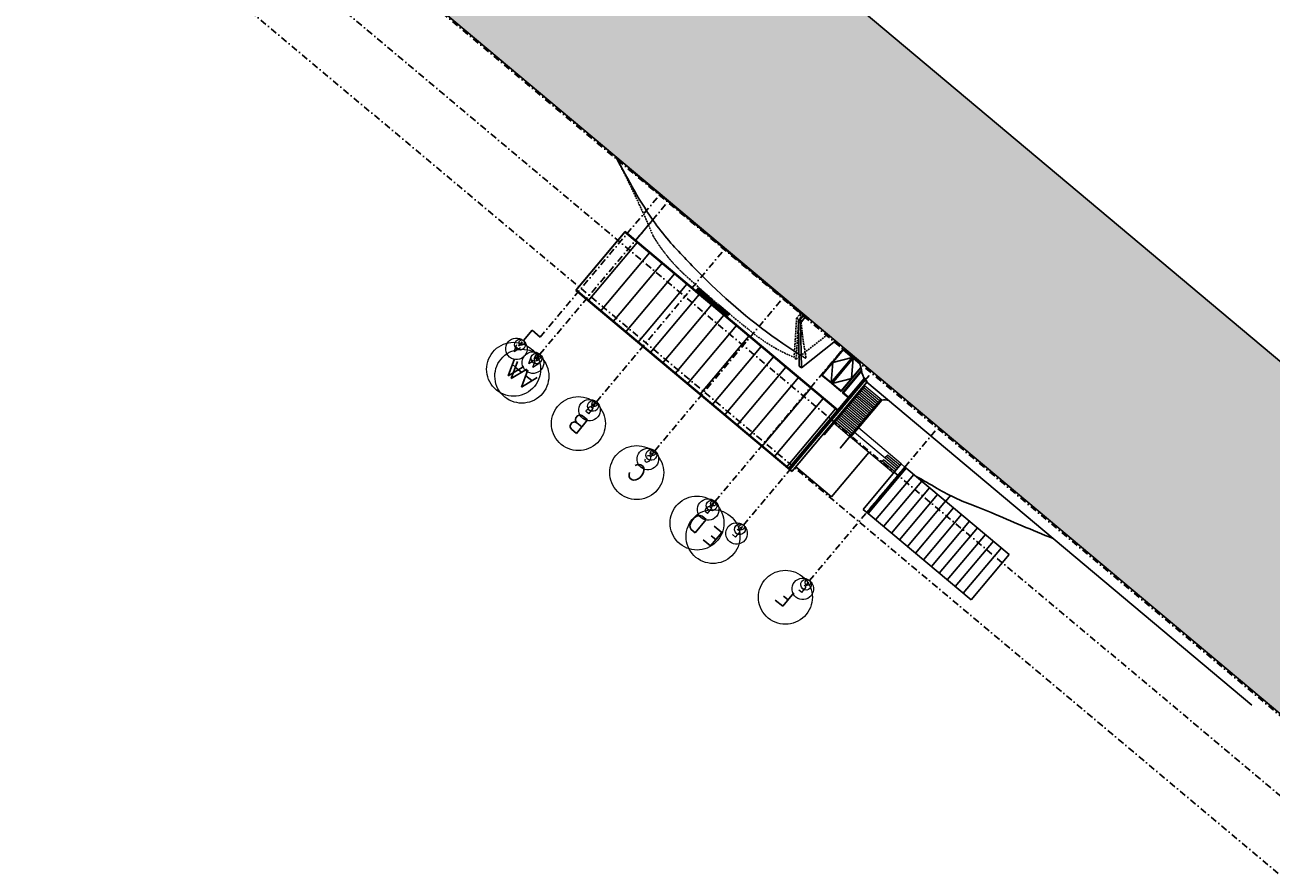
# Model space of a CAD drawing. Header units: millimetres. Extents: x 834092093 to 834533152, y 817697553 to 818073953.
# Tile 16 of 19: x 834234689 to 834327111, y 817948525 to 818011239. Entities that reach past the tile are written whole.
import ezdxf
from ezdxf.enums import TextEntityAlignment as Align

# ---------------------------------------------------------------- set-up
doc = ezdxf.new("R2010")
doc.units = ezdxf.units.MM
doc.header["$LTSCALE"] = 1000
doc.header["$MEASUREMENT"] = 0
for name, pattern in [('CENTER', [2, 1.25, -0.25, 0.25, -0.25]), ('DASHDOT', [1, 0.5, -0.25, 0, -0.25]), ('HIDDEN2', [0.1875, 0.125, -0.0625])]:
    doc.linetypes.add(name, pattern=pattern)
for name, color, linetype in [('3B52X_GBP_amendmentC', 150, 'Continuous'), ('VPA023_Grid-H', 7, 'DASHDOT'), ('VPA023_Grid-V', 7, 'DASHDOT'), ('VPA060_Hatch', 253, 'Continuous'), ('VPA220_Wall-Conc', 3, 'Continuous'), ('VPA223_Wall-Block', 6, 'Continuous'), ('VPA315_Door', 1, 'Continuous'), ('VPA417_Ext Cladding', 7, 'Continuous'), ('VPA802_Contour', 7, 'Continuous')]:
    doc.layers.add(name, color=color, linetype=linetype)
for name, color, linetype, lineweight, plot in [('VPA024_M 100', 6, 'Continuous', 9, False), ('VPA024_M 50', 6, 'Continuous', 9, False), ('VPA024_M 500', 6, 'Continuous', 9, False)]:
    doc.layers.add(name, color=color, linetype=linetype, lineweight=lineweight, plot=plot)
for name, color, linetype, lineweight in [('VPA024_M 200', 6, 'Continuous', 9), ('VPA240_Stair_Ramp', 1, 'Continuous', 13), ('VPA342_Handrail', 1, 'Continuous', 9)]:
    doc.layers.add(name, color=color, linetype=linetype, lineweight=lineweight)
doc.styles.get("Standard").update_dxf_attribs({"font": 'txt.shx', "width": 0.8})

# ---------------------------------------------------------------- blocks, each defined once
blk = doc.blocks.new('CNO 500')
at = {"layer": 'VPA024_M 500', "linetype": 'Continuous'}
blk.add_ellipse((0, 0), major_axis=(2000, 1), ratio=1, start_param=0.000259, end_param=6.283444, dxfattribs=at)
at = {"layer": 'VPA024_M 500', "oblique": 360, "width": 1}
blk.add_attdef('NO.', text='', height=1286, rotation=0.00001, dxfattribs=at).set_placement((0, 0), align=Align.MIDDLE_CENTER)
blk = doc.blocks.new('CNO 100')
at = {"layer": 'VPA024_M 100', "linetype": 'Continuous'}
blk.add_ellipse((0, 0), major_axis=(400, 0), ratio=1, start_param=0.000756, end_param=6.283941, dxfattribs=at)
at = {"layer": 'VPA024_M 100', "oblique": 360, "width": 1}
blk.add_attdef('NO.', text='', height=257, dxfattribs=at).set_placement((0, 0), align=Align.MIDDLE_CENTER)
blk = doc.blocks.new('CNO 50')
at = {"layer": 'VPA024_M 50', "linetype": 'Continuous'}
blk.add_ellipse((-1782, 954), major_axis=(200, 0), ratio=1, start_param=0.001763, end_param=6.284948, dxfattribs=at)
at = {"layer": 'VPA024_M 50', "oblique": 360, "width": 1}
blk.add_attdef('NO.', text='', height=129, dxfattribs=at).set_placement((-1782, 954), align=Align.MIDDLE_CENTER)
blk = doc.blocks.new('CNO 200')
at = {"layer": 'VPA024_M 200', "color": 6, "linetype": 'Continuous'}
blk.add_ellipse((0, 0), major_axis=(800, 1), ratio=1, start_param=-0.000829, end_param=6.282356, dxfattribs=at)
at = {"layer": 'VPA024_M 200', "color": 6, "oblique": 0, "width": 1}
blk.add_attdef('NO.', text='', height=514, rotation=0, dxfattribs=at).set_placement((0, 0), align=Align.MIDDLE_CENTER)

msp = doc.modelspace()

# ---------------------------------------------------------------- hatches: boundary and pattern name
at = {"layer": 'VPA060_Hatch', "ltscale": 500}
h = msp.add_hatch(dxfattribs=at)
h.set_pattern_fill('EARTH', color=256, scale=2000, angle=45, style=0)
h.set_pattern_definition([(95, (834290812.4, 817871655.84), (-541.6752, 454.5195), [500, -500]), (95, (834290625.6, 817871639.5), (-541.6752, 454.5195), [500, -500]), (95, (834290438.8, 817871623.16), (-541.6752, 454.5195), [500, -500]), (185, (834290371.1, 817871679.97), (-454.5195, -541.6752), [500, -500]), (185, (834290354.76, 817871866.76), (-454.5195, -541.6752), [500, -500]), (185, (834290338.4, 817872053.54), (-454.5195, -541.6752), [500, -500])])
h.paths.add_polyline_path([(834301815, 817885919), (834301815, 817885919), (834288879, 817870503), (834288879, 817870503), (834243604, 817816624), (834120302, 817920087), (834225735, 818045738), (834349037, 817942275)], flags=16)
h.paths.add_polyline_path([(834092093, 817917584), (834223302, 818073953), (834377285, 817944746), (834246076, 817788377)])
h = msp.add_hatch(dxfattribs=at)
h.set_pattern_fill('ANSI31', color=256, scale=500, angle=135, style=0)
h.set_pattern_definition([(320, (834300293.25, 818009349.45), (40.17423, 47.87778), [])])
h.paths.add_polyline_path([(834284622, 817991692), (834284429, 817991462), (834286650, 817989598), (834286843, 817989828)])

# ---------------------------------------------------------------- linework, layer by layer
at = {"layer": '3B52X_GBP_amendmentC', "color": 150, "linetype": 'HIDDEN2'}
for points in [[(834278526, 818001441, 0.006564), (834279073, 818000352, -0.018807), (834281280, 817995580, -0.018417)], [(834291736, 817986571, -0.076785), (834288347, 817988653, -0.018881), (834283964, 817992393, -0.079805), (834281280, 817995580, -1.157441)]]:
    msp.add_lwpolyline(points, format="xyb", dxfattribs=at)
for points in [[(834291923, 817989481), (834292277, 817989903)], [(834291736, 817986571), (834291923, 817989481)], [(834291889, 817986442), (834292077, 817989353)], [(834291923, 817989481), (834292077, 817989353)], [(834292077, 817989353), (834292430, 817989774)], [(834291889, 817986442), (834294225, 817988268)], [(834291889, 817986442), (834291736, 817986571)]]:
    msp.add_lwpolyline(points, dxfattribs=at)
at = {"layer": 'Defpoints', "ltscale": 500}
for points in [[(834291351, 817978343), (834275582, 817991575), (834279214, 817995903), (834294983, 817982672)], [(834285227, 817990858), (834284461, 817991500), (834284654, 817991730), (834285420, 817991087)], [(834286759, 817989572), (834285993, 817990215), (834286186, 817990445), (834286952, 817989802)], [(834297037, 817984925), (834291447, 817978263), (834291351, 817978343), (834296968, 817985038)], [(834297160, 817984761), (834291600, 817978135), (834291447, 817978263), (834297037, 817984925)]]:
    msp.add_lwpolyline(points, close=True, dxfattribs=at)
at = {"layer": 'VPA023_Grid-H'}
for points in [[(834120481, 817920068), (834225786, 818045565), (834348897, 817942262), (834243592, 817816765)], [(834126891, 817920628), (834226346, 818039155), (834342486, 817941702), (834243031, 817823175)], [(834133231, 817921183), (834226901, 818032815), (834336147, 817941147), (834242476, 817829515)]]:
    msp.add_lwpolyline(points, close=True, dxfattribs=at)
for points in [[(834272877, 817986796), (834282519, 817998287)], [(834272907, 817988076), (834281906, 817998801)], [(834277071, 817983277), (834286713, 817994767)], [(834281399, 817979645), (834291041, 817991135)], [(834285875, 817975889), (834295517, 817987380)], [(834287976, 817974126), (834297617, 817985617)], [(834292886, 817970006), (834302528, 817981497)]]:
    msp.add_lwpolyline(points, dxfattribs=at)
at = {"layer": 'VPA023_Grid-V', "ltscale": 200}
msp.add_lwpolyline([(834271657, 817987819), (834272300, 817988585), (834272907, 817988076)], dxfattribs=at)
at = {"layer": 'VPA220_Wall-Conc', "color": 1, "ltscale": 500}
for points in [[(834279948, 817995222), (834281250, 817996774)], [(834284622, 817991692), (834284429, 817991462), (834286650, 817989598), (834286843, 817989828), (834284622, 817991692)], [(834307698, 817971937), (834300052, 817978352)], [(834302987, 817975890), (834303340, 817976311)], [(834304869, 817968567), (834297224, 817974982)], [(834304869, 817968567), (834307698, 817971937)]]:
    msp.add_lwpolyline(points, dxfattribs=at)
at = {"layer": 'VPA220_Wall-Conc', "ltscale": 500}
for points in [[(834275550, 817991537), (834279181, 817995865)], [(834294951, 817982633), (834279181, 817995865)], [(834291568, 817978096), (834275550, 817991537)], [(834291415, 817978225), (834297005, 817984887)], [(834291568, 817978096), (834297128, 817984723)], [(834296860, 817975287), (834299688, 817978658)], [(834297128, 817975062), (834299957, 817978433)], [(834299957, 817978433), (834299688, 817978658)], [(834297128, 817975062), (834296860, 817975287)]]:
    msp.add_lwpolyline(points, dxfattribs=at)
at = {"layer": 'VPA220_Wall-Conc', "color": 10, "ltscale": 500}
msp.add_lwpolyline([(834296373, 817981178), (834298237, 817983400)], dxfattribs=at)
at = {"layer": 'VPA220_Wall-Conc', "color": 7, "ltscale": 500}
for points in [[(834294511, 817976214), (834297275, 817979508)], [(834291857, 817978441), (834294511, 817976214)]]:
    msp.add_lwpolyline(points, dxfattribs=at)
at = {"layer": 'VPA223_Wall-Block', "color": 3, "ltscale": 500}
for points in [[(834292053, 817989242), (834292471, 817989740)], [(834292053, 817989242), (834292199, 817989120)], [(834292118, 817985924), (834292053, 817989242)], [(834292053, 817989242), (834292199, 817989120)], [(834292199, 817989120), (834292617, 817989618)], [(834292279, 817985788), (834292199, 817989120)], [(834292279, 817985788), (834294796, 817987789)], [(834292279, 817985788), (834292118, 817985924)]]:
    msp.add_lwpolyline(points, dxfattribs=at)
at = {"layer": 'VPA240_Stair_Ramp', "color": 10, "ltscale": 500}
msp.add_line((834295923, 817980642), (834295885, 817980674), dxfattribs=at)
at = {"layer": 'VPA240_Stair_Ramp', "ltscale": 500}
for p, q in [((834299399, 817978313), (834296212, 817980987)), ((834299688, 817978658), (834296502, 817981332))]:
    msp.add_line(p, q, dxfattribs=at)
for points in [[(834296877, 817984346), (834296839, 817984378)], [(834298237, 817983400), (834296935, 817984493)], [(834296106, 817983426), (834296067, 817983459)], [(834296202, 817983541), (834296164, 817983573)], [(834297397, 817982539), (834296233, 817983516)], [(834296298, 817983656), (834296260, 817983688)], [(834297493, 817982654), (834296329, 817983631)], [(834296395, 817983771), (834296356, 817983803)], [(834297590, 817982768), (834296425, 817983745)], [(834296491, 817983886), (834296453, 817983918)], [(834297686, 817982883), (834296522, 817983860)], [(834296588, 817984001), (834296549, 817984033)], [(834297783, 817982998), (834296618, 817983975)], [(834296684, 817984116), (834296646, 817984148)], [(834297879, 817983113), (834296715, 817984090)], [(834296780, 817984231), (834296742, 817984263)], [(834297975, 817983228), (834296811, 817984205)], [(834298072, 817983343), (834296908, 817984320)], [(834295334, 817982507), (834295296, 817982539)], [(834295431, 817982622), (834295392, 817982654)], [(834296626, 817981619), (834295461, 817982596)], [(834295527, 817982737), (834295489, 817982769)], [(834296722, 817981734), (834295558, 817982711)], [(834295623, 817982852), (834295585, 817982884)], [(834296818, 817981849), (834295654, 817982826)], [(834295720, 817982967), (834295682, 817982999)], [(834296915, 817981964), (834295750, 817982941)], [(834295816, 817983082), (834295778, 817983114)], [(834297011, 817982079), (834295847, 817983056)], [(834295913, 817983197), (834295874, 817983229)], [(834297108, 817982194), (834295943, 817983171)], [(834296009, 817983312), (834295971, 817983344)], [(834297204, 817982309), (834296040, 817983286)], [(834297301, 817982424), (834296136, 817983401)], [(834294659, 817981703), (834294621, 817981735)], [(834295854, 817980700), (834294690, 817981677)], [(834294756, 817981818), (834294717, 817981850)], [(834295951, 817980815), (834294786, 817981792)], [(834294852, 817981933), (834294814, 817981965)], [(834296047, 817980930), (834294883, 817981907)], [(834294949, 817982048), (834294910, 817982080)], [(834296144, 817981045), (834294979, 817982022)], [(834295045, 817982162), (834295007, 817982195)], [(834296240, 817981160), (834295076, 817982137)], [(834295141, 817982277), (834295103, 817982310)], [(834296336, 817981275), (834295172, 817982252)], [(834295238, 817982392), (834295199, 817982424)], [(834296433, 817981390), (834295268, 817982367)], [(834296529, 817981504), (834295365, 817982481)], [(834299110, 817977968), (834295923, 817980642)], [(834298183, 817978746), (834298279, 817978861)], [(834298279, 817978861), (834298376, 817978976)], [(834299206, 817978083), (834298279, 817978861)], [(834299303, 817978198), (834298376, 817978976)], [(834298472, 817979091), (834298569, 817979206)], [(834298569, 817979206), (834298665, 817979321)], [(834299496, 817978428), (834298569, 817979206)], [(834299592, 817978543), (834298665, 817979321)]]:
    msp.add_lwpolyline(points, dxfattribs=at)
at = {"layer": 'VPA240_Stair_Ramp', "color": 10, "ltscale": 500}
for points in [[(834297466, 817982481), (834297428, 817982513)], [(834297562, 817982596), (834297524, 817982628)], [(834297659, 817982711), (834297620, 817982743)], [(834297755, 817982825), (834297717, 817982858)], [(834297852, 817982940), (834297813, 817982973)], [(834297948, 817983055), (834297910, 817983087)], [(834298044, 817983170), (834298006, 817983202)], [(834298141, 817983285), (834298103, 817983317)], [(834296695, 817981561), (834296656, 817981594)], [(834296791, 817981676), (834296753, 817981709)], [(834296887, 817981791), (834296849, 817981823)], [(834296984, 817981906), (834296946, 817981938)], [(834297080, 817982021), (834297042, 817982053)], [(834297177, 817982136), (834297138, 817982168)], [(834297273, 817982251), (834297235, 817982283)], [(834297369, 817982366), (834297331, 817982398)], [(834296373, 817981178), (834295923, 817980642)], [(834296020, 817980757), (834295981, 817980789)], [(834296116, 817980872), (834296078, 817980904)], [(834296212, 817980987), (834296174, 817981019)], [(834296309, 817981102), (834296271, 817981134)], [(834296405, 817981217), (834296367, 817981249)], [(834296502, 817981332), (834296463, 817981364)], [(834296598, 817981447), (834296560, 817981479)]]:
    msp.add_lwpolyline(points, dxfattribs=at)
at = {"layer": 'VPA315_Door', "ltscale": 500}
for points in [[(834293770, 817985256), (834295409, 817987209)], [(834296105, 817986560), (834295377, 817987171), (834293770, 817985256)], [(834293770, 817985256), (834294498, 817984645), (834296105, 817986560)], [(834295226, 817984034), (834294498, 817984645), (834296105, 817986560)], [(834296687, 817985830), (834295222, 817984083), (834294559, 817984640), (834296121, 817986501), (834296626, 817986077)], [(834296105, 817986560), (834296610, 817986137)], [(834296697, 817985787), (834295226, 817984034)], [(834295754, 817983591), (834295330, 817983947), (834296731, 817985617)], [(834295776, 817983618), (834295391, 817983941), (834296743, 817985553)]]:
    msp.add_lwpolyline(points, dxfattribs=at)
msp.add_lwpolyline([(834296044, 817986565), (834295381, 817987122), (834293819, 817985260), (834294482, 817984704), (834296044, 817986565)], close=True, dxfattribs=at)
at = {"layer": 'VPA315_Door', "linetype": 'CENTER', "ltscale": 50}
for points in [[(834296044, 817986565), (834294600, 817986191), (834294482, 817984704), (834294498, 817984645)], [(834296121, 817986501), (834296003, 817985014), (834294559, 817984640), (834294498, 817984645)]]:
    msp.add_lwpolyline(points, dxfattribs=at)
at = {"layer": 'VPA342_Handrail', "ltscale": 500}
for points in [[(834297004, 817984435), (834296973, 817984461), (834294659, 817981703), (834293952, 817980860), (834293983, 817980834), (834297004, 817984435)], [(834298199, 817983432), (834298168, 817983458), (834295854, 817980700), (834295147, 817979857), (834295178, 817979832), (834298199, 817983432)]]:
    msp.add_lwpolyline(points, dxfattribs=at)
at = {"layer": 'VPA417_Ext Cladding', "ltscale": 500}
for points in [[(834276469, 817990766), (834280101, 817995094)], [(834277388, 817989994), (834281020, 817994322)], [(834278307, 817989223), (834281939, 817993551)], [(834279227, 817988452), (834282858, 817992780)], [(834280146, 817987680), (834283778, 817992008)], [(834281065, 817986909), (834284697, 817991237)], [(834281984, 817986138), (834285616, 817990466)], [(834282904, 817985366), (834286535, 817989694)], [(834283823, 817984595), (834287455, 817988923)], [(834284742, 817983824), (834288374, 817988152)], [(834285661, 817983052), (834289293, 817987380)], [(834286581, 817982281), (834290213, 817986609)], [(834287500, 817981509), (834291132, 817985838)], [(834288419, 817980738), (834292051, 817985066)], [(834291319, 817978305), (834296936, 817984999)], [(834289339, 817979967), (834292970, 817984295)], [(834290258, 817979195), (834293890, 817983524)], [(834291177, 817978424), (834294809, 817982752)], [(834297128, 817975062), (834297224, 817974982), (834300052, 817978352)], [(834297779, 817974516), (834300607, 817977887)], [(834300052, 817978352), (834299957, 817978433)], [(834298370, 817974021), (834301198, 817977391)], [(834298960, 817973525), (834301789, 817976895)], [(834299551, 817973029), (834302380, 817976400)], [(834300142, 817972533), (834302970, 817975904)], [(834300733, 817972037), (834303561, 817975408)], [(834301324, 817971542), (834304152, 817974912)], [(834301915, 817971046), (834304743, 817974416)], [(834302506, 817970550), (834305334, 817973920)], [(834303097, 817970054), (834305925, 817973425)], [(834303688, 817969558), (834306516, 817972929)], [(834304278, 817969062), (834307107, 817972433)]]:
    msp.add_lwpolyline(points, dxfattribs=at)
at = {"layer": 'VPA802_Contour', "color": 3}
msp.add_lwpolyline([(834092093, 817917584), (834223302, 818073953), (834377285, 817944746), (834246076, 817788377)], close=True, dxfattribs=at)
for points in [[(834301815, 817885919), (834301815, 817885919), (834288879, 817870503), (834288879, 817870503), (834243604, 817816624), (834120302, 817920087), (834225735, 818045738), (834349037, 817942275), (834301815, 817885919)], [(834279417, 818000628), (834292439, 817989701)], [(834297128, 817984723), (834325685, 817960760)]]:
    msp.add_lwpolyline(points, dxfattribs=at)
at = {"layer": 'VPA802_Contour', "color": 3, "linetype": 'HIDDEN2'}
msp.add_lwpolyline([(834292171, 817989926), (834292345, 817988344), (834292439, 817987613), (834292578, 817986843), (834292610, 817986490)], dxfattribs=at)
at = {"layer": 'VPA802_Contour', "color": 3, "ltscale": 500}
msp.add_lwpolyline([(834296557, 817986311, -0.038336), (834296763, 817985428, 0.111798), (834297128, 817984723)], format="xyb", dxfattribs=at)
at = {"layer": 'VPA802_Contour', "color": 3}
msp.add_arc((834298414, 817982353), 1062, 71.3658, 99.55632, dxfattribs=at)
at = {"layer": 'VPA802_Contour', "color": 3, "ltscale": 500}
for centre, radius, start, end in [((834247098, 817881849), 109896, 59.82334, 60.75754), ((834311397, 817992430), 18020, 239.82334, 250.47096), ((834300830, 817962638), 13590, 66.04677, 70.47096), ((834378671, 818141047), 181061, 246.45677, 248.03385)]:
    msp.add_arc(centre, radius, start, end, dxfattribs=at)
for points, knots in [([(834282589, 817995052), (834282184, 817995532), (834280608, 817997504), (834279419, 817999751), (834278526, 818001441)], [13043.912455, 13043.912455, 13043.912455, 13043.912455, 14926.316613, 20632.190211, 20632.190211, 20632.190211, 20632.190211]), ([(834292101, 817986814), (834291694, 817987074), (834289106, 817988750), (834285897, 817991518), (834283355, 817994234), (834282589, 817995052)], [603.205877, 603.205877, 603.205877, 603.205877, 2050.657312, 9853.010653, 13215.137535, 13215.137535, 13215.137535, 13215.137535])]:
    msp.add_open_spline(points, degree=3, knots=knots, dxfattribs=at)
at = {"layer": 'VPA802_Contour', "color": 3, "linetype": 'HIDDEN2'}
msp.add_open_spline([(834292610, 817986490), (834292492, 817986565), (834292374, 817986640), (834292101, 817986814)], degree=3, dxfattribs=at)

# ---------------------------------------------------------------- block references
at = {"layer": 'VPA024_M 100'}
ref = msp.add_blockref('CNO 100', (834271400, 817987513), dxfattribs=dict(at, rotation=140.5524065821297))
ref.add_attrib('NO.', 'A', dxfattribs={"height": 257, "rotation": 140.55241, "width": 1}).set_placement((834271400, 817987513), align=Align.MIDDLE_CENTER)
ref = msp.add_blockref('CNO 100', (834272626, 817986484), dxfattribs=dict(at, rotation=140.5524065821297))
ref.add_attrib('NO.', 'AA', dxfattribs={"height": 257.1, "rotation": 140.55241, "width": 1}).set_placement((834272626, 817986484), align=Align.MIDDLE_CENTER)
ref = msp.add_blockref('CNO 100', (834276820, 817982965), dxfattribs=dict(at, rotation=140.5524065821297))
ref.add_attrib('NO.', 'B', dxfattribs={"height": 257, "rotation": 140.55241, "width": 1}).set_placement((834276820, 817982965), align=Align.MIDDLE_CENTER)
ref = msp.add_blockref('CNO 100', (834281148, 817979333), dxfattribs=dict(at, rotation=140.5524065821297))
ref.add_attrib('NO.', 'C', dxfattribs={"height": 257, "rotation": 140.55241, "width": 1}).set_placement((834281148, 817979333), align=Align.MIDDLE_CENTER)
ref = msp.add_blockref('CNO 100', (834285618, 817975582), dxfattribs=dict(at, rotation=140.5524065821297))
ref.add_attrib('NO.', 'D', dxfattribs={"height": 257, "rotation": 140.55241, "width": 1}).set_placement((834285618, 817975582), align=Align.MIDDLE_CENTER)
ref = msp.add_blockref('CNO 100', (834287718, 817973820), dxfattribs=dict(at, rotation=140.5524065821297))
ref.add_attrib('NO.', 'E', dxfattribs={"height": 257, "rotation": 140.55241, "width": 1}).set_placement((834287718, 817973820), align=Align.MIDDLE_CENTER)
ref = msp.add_blockref('CNO 100', (834292629, 817969700), dxfattribs=dict(at, rotation=140.5524065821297))
ref.add_attrib('NO.', 'F', dxfattribs={"height": 257, "rotation": 140.55241, "width": 1}).set_placement((834292629, 817969700), align=Align.MIDDLE_CENTER)
at = {"layer": 'VPA024_M 200', "rotation": 140.5524065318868}
for p, values in [((834271143, 817987206), {'NO.': 'A'}), ((834272369, 817986178), {'NO.': 'AA'}), ((834276563, 817982658), {'NO.': 'B'}), ((834280891, 817979027), {'NO.': 'C'}), ((834285361, 817975276), {'NO.': 'D'}), ((834287468, 817973508), {'NO.': 'E'}), ((834292377, 817969389), {'NO.': 'F'})]:
    msp.add_blockref('CNO 200', p, dxfattribs=at).add_auto_attribs(values)
at = {"layer": 'VPA024_M 50'}
ref = msp.add_blockref('CNO 50', (834270759, 817989535), dxfattribs=dict(at, rotation=140.5524065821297))
ref.add_attrib('NO.', 'A', dxfattribs={"height": 129, "rotation": 140.55241, "width": 1}).set_placement((834271529, 817987666), align=Align.MIDDLE_CENTER)
ref = msp.add_blockref('CNO 50', (834271978, 817988511), dxfattribs=dict(at, rotation=140.5524065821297))
ref.add_attrib('NO.', 'AA', dxfattribs={"height": 128.6, "rotation": 140.55241, "width": 1}).set_placement((834272748, 817986643), align=Align.MIDDLE_CENTER)
ref = msp.add_blockref('CNO 50', (834276172, 817984992), dxfattribs=dict(at, rotation=140.5524065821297))
ref.add_attrib('NO.', 'B', dxfattribs={"height": 129, "rotation": 140.55241, "width": 1}).set_placement((834276942, 817983123), align=Align.MIDDLE_CENTER)
ref = msp.add_blockref('CNO 50', (834280500, 817981360), dxfattribs=dict(at, rotation=140.5524065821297))
ref.add_attrib('NO.', 'C', dxfattribs={"height": 129, "rotation": 140.55241, "width": 1}).set_placement((834281271, 817979492), align=Align.MIDDLE_CENTER)
ref = msp.add_blockref('CNO 50', (834284970, 817977610), dxfattribs=dict(at, rotation=140.5524065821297))
ref.add_attrib('NO.', 'D', dxfattribs={"height": 129, "rotation": 140.55241, "width": 1}).set_placement((834285740, 817975741), align=Align.MIDDLE_CENTER)
ref = msp.add_blockref('CNO 50', (834287077, 817975842), dxfattribs=dict(at, rotation=140.5524065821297))
ref.add_attrib('NO.', 'E', dxfattribs={"height": 129, "rotation": 140.55241, "width": 1}).set_placement((834287847, 817973973), align=Align.MIDDLE_CENTER)
ref = msp.add_blockref('CNO 50', (834291987, 817971722), dxfattribs=dict(at, rotation=140.5524065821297))
ref.add_attrib('NO.', 'F', dxfattribs={"height": 129, "rotation": 140.55241, "width": 1}).set_placement((834292757, 817969853), align=Align.MIDDLE_CENTER)
at = {"layer": 'VPA024_M 500'}
ref = msp.add_blockref('CNO 500', (834270930, 817985688), dxfattribs=dict(at, rotation=140.5524065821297))
ref.add_attrib('NO.', 'A', dxfattribs={"height": 1286, "rotation": 140.55241, "width": 1}).set_placement((834270930, 817985688), align=Align.MIDDLE_CENTER)
ref = msp.add_blockref('CNO 500', (834271543, 817985174), dxfattribs=dict(at, rotation=140.5524065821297))
ref.add_attrib('NO.', 'AA', dxfattribs={"height": 1285.7, "rotation": 140.55241, "width": 1}).set_placement((834271543, 817985174), align=Align.MIDDLE_CENTER)
ref = msp.add_blockref('CNO 500', (834275737, 817981655), dxfattribs=dict(at, rotation=140.5524065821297))
ref.add_attrib('NO.', 'B', dxfattribs={"height": 1286, "rotation": 140.55241, "width": 1}).set_placement((834275737, 817981655), align=Align.MIDDLE_CENTER)
ref = msp.add_blockref('CNO 500', (834280065, 817978023), dxfattribs=dict(at, rotation=140.5524065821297))
ref.add_attrib('NO.', 'C', dxfattribs={"height": 1286, "rotation": 140.55241, "width": 1}).set_placement((834280065, 817978023), align=Align.MIDDLE_CENTER)
ref = msp.add_blockref('CNO 500', (834284535, 817974273), dxfattribs=dict(at, rotation=140.5524065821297))
ref.add_attrib('NO.', 'D', dxfattribs={"height": 1286, "rotation": 140.55241, "width": 1}).set_placement((834284535, 817974273), align=Align.MIDDLE_CENTER)
ref = msp.add_blockref('CNO 500', (834285722, 817973276), dxfattribs=dict(at, rotation=140.5524065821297))
ref.add_attrib('NO.', 'E', dxfattribs={"height": 1286, "rotation": 140.55241, "width": 1}).set_placement((834285722, 817973276), align=Align.MIDDLE_CENTER)
ref = msp.add_blockref('CNO 500', (834291091, 817968771), dxfattribs=dict(at, rotation=140.5524065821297))
ref.add_attrib('NO.', 'F', dxfattribs={"height": 1286, "rotation": 140.55241, "width": 1}).set_placement((834291091, 817968771), align=Align.MIDDLE_CENTER)

doc.saveas('drawing.dxf')
